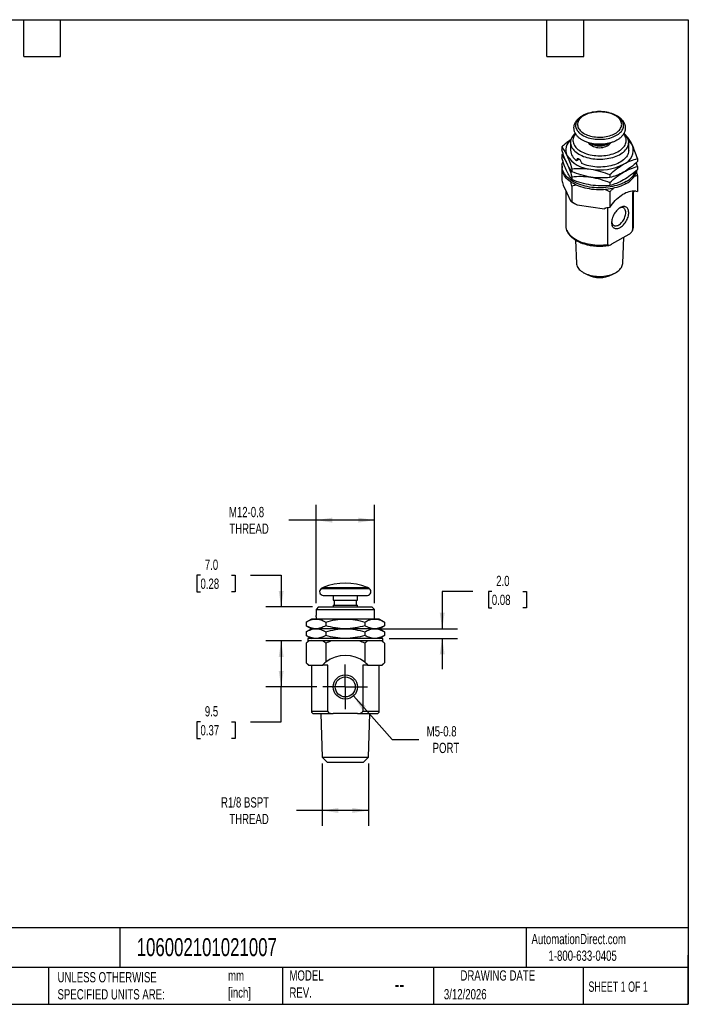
# Model space of a CAD drawing. Header units: millimetres. Extents: x 6 to 273, y 6 to 210.
# Tile 2 of 2: x 135 to 273, y 6 to 210. Entities that reach past the tile are written whole.
import ezdxf

# ---------------------------------------------------------------- set-up
doc = ezdxf.new("R2010")
doc.units = ezdxf.units.MM
doc.linetypes.add('SLD-Center', pattern=[19.05, 15.24, -1.27, 1.27, -1.27])
doc.linetypes.add('SLD-Solid', pattern=[0])
doc.layers.add('CENTER', color=40, linetype='SLD-Center')
doc.layers.add('DIMENSIONS', color=140, linetype='SLD-Solid', lineweight=25)
doc.layers.add('TEXT', color=140, linetype='SLD-Solid', lineweight=25)
doc.styles.add('SLDTEXTSTYLE0', font='TXT', dxfattribs={"width": 0.7})
doc.styles.add('SLDTEXTSTYLE1', font='TXT', dxfattribs={"width": 0.65})
doc.dimstyles.new('SLDDIMSTYLE1', dxfattribs={"dimtxt": 2.158008, "dimasz": 3.302, "dimexe": 0, "dimexo": 0.0625, "dimgap": 0.539502, "dimtad": 0, "dimtih": 1, "dimtoh": 1, "dimdec": 1, "dimrnd": 1e-09, "dimzin": 12, "dimdsep": 46, "dimtxsty": 'SLDTEXTSTYLE0', "dimsah": 1, "dimcen": 0.09, "dimadec": 0, "dimazin": 3, "dimtfac": 1, "dimtdec": 1, "dimtofl": 0, "dimtmove": 0, "dimatfit": 3, "dimfxl": 0, "dimfrac": 2, "dimtolj": 1, "dimtzin": 12, "dimarcsym": 0})
doc.dimstyles.new('SLDDIMSTYLE2', dxfattribs={"dimtxt": 2.158008, "dimasz": 3.302, "dimexe": 0, "dimexo": 0.0625, "dimgap": 0.539502, "dimtad": 0, "dimtih": 1, "dimtoh": 1, "dimdec": 1, "dimrnd": 1e-09, "dimzin": 12, "dimdsep": 46, "dimtxsty": 'SLDTEXTSTYLE0', "dimsah": 1, "dimcen": 0, "dimadec": 0, "dimazin": 3, "dimtfac": 1, "dimtdec": 1, "dimtofl": 0, "dimtmove": 0, "dimatfit": 3, "dimfxl": 0, "dimfrac": 2, "dimtolj": 1, "dimtzin": 12, "dimarcsym": 0})
doc.dimstyles.new('SLDDIMSTYLE3', dxfattribs={"dimtxt": 2.158008, "dimasz": 3.302, "dimexe": 0, "dimexo": 0.0625, "dimgap": 0.539502, "dimtad": 0, "dimtih": 1, "dimtoh": 1, "dimdec": 1, "dimrnd": 1e-09, "dimzin": 4, "dimdsep": 46, "dimtxsty": 'SLDTEXTSTYLE0', "dimsah": 1, "dimcen": 0.09, "dimadec": 0, "dimazin": 1, "dimtfac": 1, "dimtdec": 1, "dimtmove": 0, "dimatfit": 0, "dimfxl": 0, "dimfrac": 2, "dimtolj": 1, "dimtzin": 12, "dimarcsym": 0})

# ---------------------------------------------------------------- blocks, each defined once
blk = doc.blocks.new('_D_5')
at = {"layer": 'DIMENSIONS'}
for p, q in [((197.49, 56.08), (197.49, 43.18)), ((207.03, 56.08), (207.03, 43.18)), ((197.49, 46.35), (192.22, 46.35)), ((207.03, 46.35), (197.49, 46.35))]:
    blk.add_line(p, q, dxfattribs=at)
for points in [[(197.49, 46.35), (200.79, 45.85), (200.79, 46.86)], [(207.03, 46.35), (203.72, 46.86), (203.72, 45.85)]]:
    blk.add_solid(points, dxfattribs=at)
at = {"layer": 'DIMENSIONS', "char_height": 2.117, "attachment_point": 1, "style": 'SLDTEXTSTYLE0'}
for s, insert in [('R1/8 BSPT', (176.61, 49.08)), ('THREAD', (178.32, 45.65))]:
    blk.add_mtext(s, dxfattribs=dict(at, insert=insert))
blk = doc.blocks.new('_D_6')
at = {"layer": 'DIMENSIONS'}
for p, q in [((203.92, 69.99), (211.92, 61.02)), ((211.92, 61.02), (217.47, 61.02))]:
    blk.add_line(p, q, dxfattribs=at)
blk.add_solid([(203.92, 69.99), (205.74, 67.18), (206.5, 67.86)], dxfattribs=at)
at = {"layer": 'DIMENSIONS', "char_height": 2.117, "attachment_point": 1, "style": 'SLDTEXTSTYLE0'}
for s, insert in [('M5-0.8', (219.06, 63.75)), ('PORT', (220.28, 60.32))]:
    blk.add_mtext(s, dxfattribs=dict(at, insert=insert))
blk = doc.blocks.new('_D_7')
at = {"layer": 'DIMENSIONS'}
for p, q in [((193.24, 81.35), (185.85, 81.35)), ((189.03, 81.35), (189.03, 71.85)), ((196.38, 71.85), (185.85, 71.85)), ((189.03, 64.67), (189.03, 71.85)), ((172.37, 64.67), (171.65, 64.67)), ((171.65, 64.67), (171.65, 61.24)), ((178.79, 64.67), (179.51, 64.67)), ((179.51, 64.67), (179.51, 61.24)), ((182.68, 64.67), (189.03, 64.67)), ((171.65, 61.24), (172.37, 61.24)), ((179.51, 61.24), (178.79, 61.24))]:
    blk.add_line(p, q, dxfattribs=at)
for points in [[(189.03, 81.35), (188.52, 78.05), (189.54, 78.05)], [(189.03, 71.85), (189.54, 75.16), (188.52, 75.16)]]:
    blk.add_solid(points, dxfattribs=at)
at = {"layer": 'DIMENSIONS', "char_height": 2.117, "attachment_point": 1, "style": 'SLDTEXTSTYLE0'}
for s, insert in [('9.5', (173.27, 67.88)), ('0.37', (172.37, 63.97))]:
    blk.add_mtext(s, dxfattribs=dict(at, insert=insert))
blk = doc.blocks.new('_D_8')
at = {"layer": 'DIMENSIONS'}
for p, q in [((228.61, 91.57), (222.26, 91.57)), ((222.26, 91.57), (222.26, 83.85)), ((232.5, 91.57), (231.78, 91.57)), ((231.78, 91.57), (231.78, 88.14)), ((238.91, 91.57), (239.64, 91.57)), ((239.64, 91.57), (239.64, 88.14)), ((231.78, 88.14), (232.5, 88.14)), ((239.64, 88.14), (238.91, 88.14)), ((209.59, 83.85), (225.43, 83.85)), ((211.28, 81.85), (225.43, 81.85)), ((222.26, 81.85), (222.26, 75.5))]:
    blk.add_line(p, q, dxfattribs=at)
for points in [[(222.26, 83.85), (222.77, 87.16), (221.75, 87.16)], [(222.26, 81.85), (221.75, 78.55), (222.77, 78.55)]]:
    blk.add_solid(points, dxfattribs=at)
at = {"layer": 'DIMENSIONS', "char_height": 2.117, "attachment_point": 1, "style": 'SLDTEXTSTYLE0'}
for s, insert in [('2.0', (233.4, 94.78)), ('0.08', (232.5, 90.87))]:
    blk.add_mtext(s, dxfattribs=dict(at, insert=insert))
blk = doc.blocks.new('_D_9')
at = {"layer": 'DIMENSIONS'}
for p, q in [((196.26, 89.12), (196.26, 109.45)), ((208.26, 89.12), (208.26, 109.45)), ((196.26, 106.27), (190.59, 106.27)), ((208.26, 106.27), (196.26, 106.27))]:
    blk.add_line(p, q, dxfattribs=at)
for points in [[(196.26, 106.27), (199.56, 105.76), (199.56, 106.78)], [(208.26, 106.27), (204.95, 106.78), (204.95, 105.76)]]:
    blk.add_solid(points, dxfattribs=at)
at = {"layer": 'DIMENSIONS', "char_height": 2.117, "attachment_point": 1, "style": 'SLDTEXTSTYLE0'}
for s, insert in [('M12-0.8', (178.24, 109)), ('THREAD', (178.32, 105.57))]:
    blk.add_mtext(s, dxfattribs=dict(at, insert=insert))
blk = doc.blocks.new('_D_10')
at = {"layer": 'DIMENSIONS'}
for p, q in [((172.37, 94.91), (171.65, 94.91)), ((171.65, 94.91), (171.65, 91.48)), ((178.79, 94.91), (179.51, 94.91)), ((179.51, 94.91), (179.51, 91.48)), ((182.68, 94.91), (189.03, 94.91)), ((189.03, 94.91), (189.03, 88.35)), ((171.65, 91.48), (172.37, 91.48)), ((179.51, 91.48), (178.79, 91.48)), ((195.49, 88.35), (185.85, 88.35)), ((193.24, 81.35), (185.85, 81.35)), ((189.03, 81.35), (189.03, 75))]:
    blk.add_line(p, q, dxfattribs=at)
for points in [[(189.03, 88.35), (189.54, 91.66), (188.52, 91.66)], [(189.03, 81.35), (188.52, 78.05), (189.54, 78.05)]]:
    blk.add_solid(points, dxfattribs=at)
at = {"layer": 'DIMENSIONS', "char_height": 2.117, "attachment_point": 1, "style": 'SLDTEXTSTYLE0'}
for s, insert in [('7.0', (173.27, 98.13)), ('0.28', (172.37, 94.21))]:
    blk.add_mtext(s, dxfattribs=dict(at, insert=insert))
blk = doc.blocks.new('SW_CENTERMARKSYMBOL_0')
at = {"layer": 'CENTER', "color": 0}
for p, q in [((0, 2.54), (0, 4.607)), ((0, 0), (0, 2.54)), ((-2.54, 0), (-4.607, 0)), ((0, 0), (-2.54, 0)), ((0, 0), (0, -2.54)), ((0, 0), (2.54, 0)), ((2.54, 0), (4.607, 0)), ((0, -2.54), (0, -4.607))]:
    blk.add_line(p, q, dxfattribs=at)

msp = doc.modelspace()

# ---------------------------------------------------------------- linework, layer by layer
for p, q in [((260.46, 185.38), (260.37, 185.42)), ((246.94, 183.29), (246.94, 182.68)), ((248.75, 184.23), (248.75, 182.59)), ((260.75, 182.59), (260.75, 184.23)), ((247.21, 181.89), (246.94, 181.66)), ((246.94, 181.66), (246.94, 181.04)), ((262.56, 180.87), (262.56, 180.26)), ((246.94, 179.72), (247.05, 179.84)), ((247.03, 179.66), (246.94, 179.72)), ((247, 179.33), (247, 178.92)), ((250.01, 180.47), (250.5, 180.75)), ((262.56, 179.24), (262.56, 178.63)), ((249.03, 178.78), (249.03, 178.17)), ((249.03, 177.15), (249.03, 176.54)), ((256.84, 177.57), (256.84, 176.96)), ((247.23, 175.42), (247.99, 173.79)), ((256.84, 175.94), (256.84, 175.33)), ((247.75, 174.3), (247.75, 167.08)), ((247.99, 173.79), (248.74, 172.16)), ((262.15, 174.21), (261.54, 173.86)), ((261.54, 173.86), (261.54, 166.1)), ((261.75, 167.08), (261.75, 173.98)), ((249.03, 171.94), (249.39, 171.74)), ((250.12, 171.37), (252.94, 170.93)), ((252.94, 170.93), (255.73, 170.5)), ((256.44, 163.16), (256.44, 170.73)), ((255.92, 170.61), (255.73, 170.5)), ((255.73, 170.5), (255.73, 170.56)), ((260.76, 165.24), (257.22, 163.2)), ((259.52, 159.26), (259.72, 164.64)), ((249.8, 164.06), (249.98, 159.26)), ((251.49, 157.31), (252.19, 156.93)), ((257.31, 156.93), (258.01, 157.31)), ((197.71, 92.4), (197.3, 92.13)), ((197.3, 92.13), (207.21, 92.13)), ((197.71, 92.4), (206.81, 92.4)), ((207.21, 92.13), (206.81, 92.4)), ((197.71, 90.75), (206.81, 90.75)), ((199.76, 90.75), (199.76, 89.75)), ((199.76, 89.75), (204.76, 89.75)), ((199.96, 89.75), (199.96, 88.75)), ((204.56, 88.75), (204.56, 89.75)), ((204.76, 89.75), (204.76, 90.75)), ((196.76, 88.35), (196.26, 87.85)), ((196.26, 87.85), (196.26, 86.59)), ((196.26, 87.85), (208.26, 87.85)), ((196.76, 88.35), (207.76, 88.35)), ((199.76, 88.75), (199.76, 88.35)), ((199.76, 88.75), (204.76, 88.75)), ((204.76, 88.35), (204.76, 88.75)), ((208.26, 87.85), (207.76, 88.35)), ((208.26, 86.59), (208.26, 87.85)), ((195.26, 85.85), (194.17, 85.23)), ((196.19, 85.85), (195.26, 85.85)), ((202.26, 85.85), (196.19, 85.85)), ((208.32, 85.85), (202.26, 85.85)), ((209.26, 85.85), (208.32, 85.85)), ((210.34, 85.23), (209.26, 85.85)), ((194.17, 85.23), (194.17, 84.48)), ((194.17, 84.48), (195.26, 83.85)), ((195.26, 83.85), (194.17, 83.23)), ((196.19, 83.85), (195.26, 83.85)), ((202.26, 83.85), (196.19, 83.85)), ((198.21, 85.23), (198.21, 84.48)), ((208.32, 83.85), (202.26, 83.85)), ((206.3, 85.23), (206.3, 84.48)), ((209.26, 83.85), (208.32, 83.85)), ((209.26, 83.85), (210.34, 84.48)), ((210.34, 83.23), (209.26, 83.85)), ((210.34, 85.23), (210.34, 84.48)), ((194.17, 83.23), (194.17, 82.48)), ((194.17, 82.48), (195.26, 81.85)), ((194.67, 81.35), (194.17, 80.85)), ((194.51, 81.85), (194.51, 81.35)), ((202.26, 81.85), (194.51, 81.85)), ((202.26, 81.35), (194.51, 81.35)), ((198.21, 83.23), (198.21, 82.48)), ((210.01, 81.85), (202.26, 81.85)), ((210.01, 81.35), (202.26, 81.35)), ((206.3, 83.23), (206.3, 82.48)), ((209.26, 81.85), (210.34, 82.48)), ((210.34, 80.85), (209.84, 81.35)), ((210.01, 81.35), (210.01, 81.85)), ((210.34, 83.23), (210.34, 82.48)), ((194.17, 76.85), (194.67, 76.35)), ((194.67, 76.35), (194.74, 76.35)), ((194.74, 76.35), (196.19, 76.35)), ((195.26, 76.35), (195.26, 66.85)), ((196.19, 76.35), (197.64, 76.35)), ((197.64, 76.35), (197.64, 76.43)), ((198.65, 76.35), (197.64, 76.35)), ((198.65, 66.85), (198.65, 76.35)), ((205.86, 76.35), (205.86, 66.85)), ((206.87, 76.35), (205.86, 76.35)), ((206.87, 76.43), (206.87, 76.35)), ((206.87, 76.35), (208.32, 76.35)), ((208.32, 76.35), (209.78, 76.35)), ((209.26, 66.85), (209.26, 76.35)), ((209.78, 76.35), (209.84, 76.35)), ((209.84, 76.35), (210.34, 76.85)), ((195.26, 66.85), (198.65, 66.85)), ((195.76, 66.35), (199.76, 66.35)), ((197.2, 66.35), (197.49, 57.35)), ((204.76, 66.35), (199.76, 66.35)), ((204.76, 66.35), (208.76, 66.35)), ((205.86, 66.85), (209.26, 66.85)), ((207.03, 57.35), (207.31, 66.35)), ((197.49, 57.35), (198.52, 56.35)), ((197.49, 57.35), (207.03, 57.35)), ((205.99, 56.35), (207.03, 57.35)), ((198.52, 56.35), (205.99, 56.35))]:
    msp.add_line(p, q)
at = {"flags": 128}
for points in [[(251.24, 189.74), (250.98, 189.58), (250.74, 189.41), (250.53, 189.22), (250.34, 189.03), (250.18, 188.83), (250.04, 188.62), (249.94, 188.41), (249.86, 188.19), (249.81, 187.97), (249.79, 187.75), (249.8, 187.53), (249.84, 187.31), (249.91, 187.09), (250.01, 186.87), (250.14, 186.66), (250.3, 186.46), (250.48, 186.27), (250.69, 186.08), (250.92, 185.9), (251.18, 185.74), (251.45, 185.58), (251.75, 185.44), (252.07, 185.31), (252.4, 185.2), (252.74, 185.1), (253.1, 185.02), (253.47, 184.96), (253.84, 184.91), (254.22, 184.88), (254.6, 184.86), (254.99, 184.86), (255.37, 184.88), (255.75, 184.92), (256.12, 184.97), (256.49, 185.04), (256.84, 185.13), (257.19, 185.23), (257.51, 185.35), (257.82, 185.48), (258.11, 185.62), (258.39, 185.78), (258.64, 185.95), (258.86, 186.13), (259.07, 186.31), (259.24, 186.51), (259.39, 186.72), (259.51, 186.93), (259.6, 187.14), (259.67, 187.36), (259.7, 187.58), (259.7, 187.8), (259.68, 188.03), (259.62, 188.24), (259.54, 188.46), (259.42, 188.67), (259.28, 188.88), (259.11, 189.08), (258.92, 189.27), (258.7, 189.45), (258.45, 189.62), (258.18, 189.78), (257.9, 189.93), (257.59, 190.06), (257.27, 190.18), (256.93, 190.29), (256.58, 190.38), (256.22, 190.45), (255.84, 190.51), (255.47, 190.55), (255.08, 190.58), (254.7, 190.58), (254.32, 190.57), (253.94, 190.54), (253.56, 190.5), (253.19, 190.44), (252.83, 190.36), (252.48, 190.26), (252.15, 190.16), (251.83, 190.03), (251.53, 189.89), (251.24, 189.74)], [(251.53, 189.79), (251.28, 189.64), (251.06, 189.47), (250.85, 189.29), (250.68, 189.11), (250.53, 188.92), (250.4, 188.72), (250.31, 188.51), (250.24, 188.3), (250.21, 188.09), (250.2, 187.88), (250.22, 187.67), (250.27, 187.46), (250.35, 187.25), (250.46, 187.05), (250.6, 186.86), (250.76, 186.67), (250.95, 186.49), (251.17, 186.31), (251.4, 186.15), (251.66, 186), (251.94, 185.87), (252.24, 185.74), (252.55, 185.63), (252.88, 185.54), (253.22, 185.46), (253.57, 185.4), (253.93, 185.35), (254.29, 185.32), (254.66, 185.31), (255.02, 185.31), (255.39, 185.33), (255.75, 185.37), (256.1, 185.43), (256.45, 185.5), (256.78, 185.58), (257.1, 185.69), (257.41, 185.8), (257.7, 185.93), (257.97, 186.08), (258.21, 186.23), (258.44, 186.4), (258.64, 186.58), (258.82, 186.76), (258.97, 186.95), (259.09, 187.15), (259.19, 187.36), (259.25, 187.57), (259.29, 187.78), (259.3, 187.99), (259.28, 188.2), (259.22, 188.41), (259.14, 188.61), (259.03, 188.82), (258.9, 189.01), (258.73, 189.2), (258.54, 189.38), (258.33, 189.55), (258.09, 189.72), (257.83, 189.87), (257.55, 190), (257.26, 190.13), (256.94, 190.24), (256.62, 190.33), (256.28, 190.41), (255.93, 190.47), (255.57, 190.52), (255.21, 190.55), (254.84, 190.56), (254.47, 190.56), (254.11, 190.54), (253.75, 190.5), (253.4, 190.44), (253.05, 190.37), (252.72, 190.28), (252.39, 190.18), (252.09, 190.07), (251.8, 189.94), (251.53, 189.79)], [(249.72, 186.11), (249.71, 186.11), (249.49, 185.9), (249.3, 185.68), (249.14, 185.45), (249, 185.22), (248.89, 184.98), (248.82, 184.74), (248.77, 184.5), (248.75, 184.26), (248.76, 184.01), (248.8, 183.77), (248.87, 183.53), (248.97, 183.29), (249.1, 183.06), (249.26, 182.83), (249.44, 182.61), (249.65, 182.4), (249.89, 182.19), (250.15, 182), (250.43, 181.82), (250.74, 181.65), (251.06, 181.49), (251.4, 181.35), (251.76, 181.22), (252.14, 181.11), (252.53, 181.01), (252.92, 180.93), (253.33, 180.86), (253.75, 180.81), (254.17, 180.78), (254.59, 180.76), (255.01, 180.77), (255.44, 180.78), (255.85, 180.82), (256.27, 180.87), (256.67, 180.94), (257.07, 181.03), (257.45, 181.13), (257.82, 181.25), (258.18, 181.38), (258.52, 181.53), (258.84, 181.69), (259.14, 181.86), (259.42, 182.05), (259.67, 182.24), (259.9, 182.45), (260.1, 182.66), (260.28, 182.89), (260.43, 183.11), (260.55, 183.35), (260.65, 183.59), (260.71, 183.83), (260.74, 184.07), (260.75, 184.32), (260.72, 184.56), (260.66, 184.8), (260.58, 185.04), (260.46, 185.28), (260.32, 185.51), (260.15, 185.73), (259.95, 185.95), (259.78, 186.11)], [(249.78, 185.99), (249.72, 185.92), (249.57, 185.7), (249.44, 185.47), (249.35, 185.25), (249.29, 185.01), (249.25, 184.78), (249.25, 184.55), (249.28, 184.31), (249.33, 184.08), (249.42, 183.85), (249.53, 183.62), (249.68, 183.41), (249.85, 183.19), (250.05, 182.99), (250.27, 182.79), (250.52, 182.61), (250.79, 182.43), (251.08, 182.27), (251.39, 182.12), (251.72, 181.98), (252.07, 181.86), (252.43, 181.75), (252.81, 181.66), (253.19, 181.59), (253.59, 181.53), (253.99, 181.49), (254.39, 181.47), (254.8, 181.46), (255.21, 181.47), (255.61, 181.5), (256.01, 181.54), (256.4, 181.61), (256.78, 181.68), (257.15, 181.78), (257.51, 181.89), (257.86, 182.01), (258.18, 182.15), (258.49, 182.31), (258.78, 182.47), (259.04, 182.65), (259.29, 182.84), (259.5, 183.04), (259.69, 183.24), (259.86, 183.46), (259.99, 183.68), (260.1, 183.91), (260.18, 184.14), (260.23, 184.37), (260.25, 184.6), (260.24, 184.84), (260.2, 185.07), (260.12, 185.3), (260.02, 185.53), (259.9, 185.75), (259.74, 185.97), (259.72, 186)], [(260.75, 182.59), (260.74, 182.44), (260.71, 182.19), (260.65, 181.95), (260.55, 181.71), (260.43, 181.48), (260.28, 181.25), (260.1, 181.03), (259.9, 180.82), (259.67, 180.61), (259.42, 180.42), (259.14, 180.23), (258.84, 180.06), (258.52, 179.9), (258.18, 179.75), (257.83, 179.62), (257.46, 179.5), (257.07, 179.4), (256.68, 179.31), (256.27, 179.24), (255.86, 179.19), (255.44, 179.15), (255.02, 179.13), (254.6, 179.13), (254.17, 179.14), (253.75, 179.18), (253.34, 179.23), (252.93, 179.29), (252.53, 179.37), (252.15, 179.47), (251.77, 179.58), (251.41, 179.71), (251.07, 179.86)], [(246.94, 179.72), (246.94, 177.89), (246.94, 176.45)], [(260.23, 176.16), (259.88, 175.97), (259.51, 175.79), (259.12, 175.63), (258.71, 175.48), (258.29, 175.35), (257.85, 175.23), (257.41, 175.12), (256.95, 175.04), (256.48, 174.97), (256.01, 174.91), (255.53, 174.88), (255.05, 174.86), (254.57, 174.85), (254.09, 174.87), (253.61, 174.9), (253.13, 174.95), (252.67, 175.02), (252.21, 175.1), (251.76, 175.2), (251.32, 175.31), (250.89, 175.45), (250.48, 175.59), (250.09, 175.75), (249.71, 175.93), (249.35, 176.11), (249.02, 176.31), (248.71, 176.53), (248.42, 176.75), (248.15, 176.98), (247.91, 177.22), (247.7, 177.47), (247.51, 177.73), (247.35, 177.99), (247.22, 178.26), (247.12, 178.53), (247.05, 178.81), (247.01, 179.08), (247, 179.36), (247.02, 179.64), (247.07, 179.92), (247.14, 180.19), (247.19, 180.3)], [(260.23, 175.75), (259.88, 175.56), (259.51, 175.39), (259.12, 175.22), (258.71, 175.07), (258.29, 174.94), (257.85, 174.82), (257.41, 174.72), (256.95, 174.63), (256.48, 174.56), (256.01, 174.5), (255.53, 174.47), (255.05, 174.45), (254.57, 174.45), (254.09, 174.46), (253.61, 174.49), (253.13, 174.54), (252.67, 174.61), (252.21, 174.69), (251.76, 174.79), (251.32, 174.91), (250.89, 175.04), (250.48, 175.18), (250.09, 175.34), (249.71, 175.52), (249.35, 175.71), (249.02, 175.91), (248.71, 176.12), (248.42, 176.34), (248.15, 176.57), (247.91, 176.81), (247.7, 177.06), (247.51, 177.32), (247.35, 177.58), (247.22, 177.85), (247.12, 178.12), (247.05, 178.4), (247.01, 178.67), (247, 178.92)], [(262.56, 177.3), (262.56, 175.51), (262.56, 174.11)], [(249.03, 175.21), (249.03, 173.38), (249.03, 171.94)], [(256.84, 170.81), (257.1, 171.18), (257.38, 171.54), (257.66, 171.89), (257.96, 172.21), (258.26, 172.52), (258.57, 172.8), (258.89, 173.06), (259.21, 173.3), (259.54, 173.51), (259.86, 173.7), (260.18, 173.86), (260.51, 173.99), (260.82, 174.1), (261.13, 174.17), (261.44, 174.22), (261.74, 174.24), (262.02, 174.22), (262.3, 174.18), (262.56, 174.11)], [(256.84, 174), (256.84, 172.22), (256.84, 170.81)], [(258.99, 170.75), (258.8, 170.63), (258.6, 170.48), (258.42, 170.31), (258.24, 170.12), (258.07, 169.92), (257.91, 169.7), (257.76, 169.46), (257.63, 169.22), (257.51, 168.97), (257.41, 168.72), (257.34, 168.47), (257.28, 168.22), (257.24, 167.98), (257.22, 167.75), (257.23, 167.53), (257.26, 167.32), (257.3, 167.13), (257.37, 166.96), (257.46, 166.81), (257.57, 166.68), (257.69, 166.58), (257.83, 166.5), (257.98, 166.45), (258.15, 166.43), (258.33, 166.44), (258.51, 166.47), (258.7, 166.53), (258.89, 166.62), (259.09, 166.73), (259.28, 166.87), (259.47, 167.03), (259.66, 167.2), (259.83, 167.4), (260, 167.62), (260.15, 167.84), (260.29, 168.08), (260.42, 168.32), (260.52, 168.57), (260.61, 168.83), (260.68, 169.08), (260.73, 169.32), (260.75, 169.56), (260.76, 169.79), (260.74, 170), (260.71, 170.2), (260.65, 170.38), (260.57, 170.54), (260.47, 170.68), (260.36, 170.8), (260.22, 170.89), (260.08, 170.95), (259.92, 170.99), (259.75, 170.99), (259.57, 170.97), (259.38, 170.93), (259.19, 170.85), (258.99, 170.75)], [(257.23, 167.88), (257.23, 167.85), (257.27, 167.67), (257.32, 167.5), (257.39, 167.36), (257.48, 167.24), (257.59, 167.14), (257.72, 167.07), (257.85, 167.02), (258.01, 167), (258.17, 167.01), (258.34, 167.05), (258.51, 167.11), (258.69, 167.2), (258.86, 167.31), (259.03, 167.45), (259.2, 167.61), (259.36, 167.79), (259.52, 167.98), (259.65, 168.18), (259.78, 168.4), (259.89, 168.62), (259.98, 168.85), (260.05, 169.08), (260.1, 169.3), (260.14, 169.52), (260.15, 169.73), (260.14, 169.93), (260.1, 170.11), (260.05, 170.28), (259.98, 170.42), (259.89, 170.54), (259.78, 170.64), (259.65, 170.71), (259.52, 170.76), (259.36, 170.77), (259.2, 170.77), (259.03, 170.73), (258.86, 170.67), (258.83, 170.65)], [(247.75, 167.08), (247.76, 166.84), (247.8, 166.58), (247.87, 166.32), (247.97, 166.06), (248.1, 165.81), (248.26, 165.56), (248.45, 165.32), (248.66, 165.09), (248.89, 164.86), (249.15, 164.65), (249.44, 164.44), (249.75, 164.25), (250.08, 164.07), (250.42, 163.9), (250.79, 163.74), (251.17, 163.6), (251.57, 163.48), (251.99, 163.37), (252.41, 163.27), (252.84, 163.19), (253.28, 163.13), (253.73, 163.08), (254.18, 163.05), (254.64, 163.04), (255.09, 163.04), (255.55, 163.06), (256, 163.1), (256.44, 163.16)], [(249.98, 159.26), (250, 159.07), (250.05, 158.86), (250.12, 158.64), (250.23, 158.43), (250.37, 158.23), (250.53, 158.03), (250.72, 157.84), (250.94, 157.66), (251.18, 157.49), (251.44, 157.34), (251.73, 157.19), (252.03, 157.06), (252.35, 156.94), (252.69, 156.84), (253.03, 156.75), (253.39, 156.68), (253.76, 156.63), (254.13, 156.59), (254.51, 156.57), (254.89, 156.57), (255.27, 156.58), (255.64, 156.62), (256.01, 156.67), (256.38, 156.73), (256.73, 156.81), (257.07, 156.91), (257.39, 157.03), (257.7, 157.16), (257.99, 157.3), (258.25, 157.45), (258.5, 157.62), (258.72, 157.8), (258.92, 157.98), (259.09, 158.18), (259.23, 158.38), (259.35, 158.59), (259.43, 158.8), (259.49, 159.02), (259.52, 159.24), (259.52, 159.26)], [(194.17, 80.85), (194.17, 78.61), (194.17, 76.85)], [(198.21, 80.85), (198.21, 78.66), (198.21, 76.94)], [(206.3, 80.85), (206.3, 78.66), (206.3, 76.94)], [(210.34, 80.85), (210.34, 78.61), (210.34, 76.85)]]:
    msp.add_lwpolyline(points, dxfattribs=at)
for radius in [2.5, 2.07]:
    msp.add_circle((202.26, 71.85), radius)
for centre, radius, start, end in [((250.48, 182.6), 2.71, 128.0164, 202.9111), ((254.75, 186.34), 3.21, 222.3851, 317.4967), ((254.75, 187.19), 3.69, 238.2437, 301.9325), ((254.75, 187.22), 3.59, 245.0901, 294.7439), ((258.61, 182.61), 3.08, 290.7421, 19.461), ((258.31, 182.09), 3.55, 25.8595, 48.1492), ((253.32, 185.07), 6.39, 213.4389, 266.5665), ((251.46, 182.77), 2.72, 183.6583, 237.7117), ((254.76, 189.28), 10.75, 260.2289, 297.3572), ((259.82, 179.32), 2.68, 3.1155, 17.0549), ((258.48, 179.45), 4.09, 295.2515, 347.1561), ((258.2, 180.17), 4.49, 296.8242, 337.2373), ((253.28, 178.5), 7.81, 240.0732, 246.1249), ((259.3, 167.09), 2.45, 336.2398, 359.7499), ((254.75, 162.1), 5.76, 243.6569, 296.3431), ((197.71, 91.5), 0.75, 122.8231, 270), ((202.26, 80.75), 12.5, 68.6539, 111.3461), ((206.81, 91.5), 0.75, 270, 57.1769), ((202.26, 71.85), 6.5, 51.5551, 128.4449), ((202.26, 71.85), 6.5, 128.4449, 135.2825), ((202.26, 71.85), 6.5, 44.7175, 51.5551), ((195.76, 66.85), 0.5, 180, 270), ((208.76, 66.85), 0.5, 270, 0)]:
    msp.add_arc(centre, radius, start, end)
msp.add_ellipse((264.65, 165.45), major_axis=(12.52, -2.34), ratio=0.410779, start_param=2.318527, end_param=2.437866)
for points, knots in [([(251.16, 189.71), (251.11, 189.68), (250.96, 189.6), (250.74, 189.45), (250.49, 189.25), (250.27, 189.05), (250.07, 188.83), (249.9, 188.61), (249.75, 188.37), (249.64, 188.13), (249.55, 187.89), (249.49, 187.64), (249.45, 187.39), (249.45, 187.14), (249.47, 186.9), (249.51, 186.65), (249.58, 186.42), (249.68, 186.18), (249.8, 185.96), (249.95, 185.73), (250.13, 185.52), (250.32, 185.31), (250.54, 185.12), (250.79, 184.93), (251.05, 184.76), (251.33, 184.6), (251.63, 184.45), (251.95, 184.32), (252.28, 184.2), (252.62, 184.1), (252.97, 184.01), (253.33, 183.95), (253.7, 183.89), (254.07, 183.85), (254.44, 183.83), (254.82, 183.83), (255.19, 183.84), (255.56, 183.87), (255.93, 183.91), (256.3, 183.97), (256.65, 184.04), (257, 184.14), (257.34, 184.24), (257.66, 184.37), (257.97, 184.5), (258.27, 184.66), (258.55, 184.82), (258.81, 185), (259.05, 185.2), (259.27, 185.41), (259.46, 185.63), (259.63, 185.85), (259.77, 186.09), (259.88, 186.33), (259.97, 186.58), (260.02, 186.83), (260.05, 187.07), (260.05, 187.32), (260.02, 187.57), (259.97, 187.81), (259.89, 188.05), (259.79, 188.28), (259.66, 188.5), (259.51, 188.72), (259.33, 188.94), (259.13, 189.14), (258.9, 189.34), (258.66, 189.52), (258.39, 189.69), (258.1, 189.85), (257.8, 189.99), (257.48, 190.12), (257.15, 190.23), (256.8, 190.33), (256.45, 190.41), (256.09, 190.48), (255.72, 190.53), (255.35, 190.56), (254.98, 190.58), (254.6, 190.58), (254.23, 190.57), (253.86, 190.54), (253.49, 190.49), (253.13, 190.43), (252.77, 190.35), (252.42, 190.26), (252.09, 190.14), (251.77, 190.02), (251.45, 189.88), (251.26, 189.77), (251.16, 189.71)], [0, 0, 0, 0, 0.00635, 0.018199, 0.030053, 0.041863, 0.053583, 0.065168, 0.076573, 0.08777, 0.098755, 0.109543, 0.120171, 0.130688, 0.141152, 0.151609, 0.162111, 0.172716, 0.183467, 0.194396, 0.205517, 0.216825, 0.228296, 0.239894, 0.25158, 0.263315, 0.275068, 0.286814, 0.298542, 0.310247, 0.321928, 0.333585, 0.345224, 0.356848, 0.368462, 0.380071, 0.39168, 0.403294, 0.414919, 0.426558, 0.438218, 0.449905, 0.461622, 0.473373, 0.485161, 0.496983, 0.508834, 0.520699, 0.532546, 0.544341, 0.556037, 0.567587, 0.57895, 0.590102, 0.601043, 0.611794, 0.622394, 0.632895, 0.643356, 0.653817, 0.664337, 0.674969, 0.685755, 0.696725, 0.707886, 0.719231, 0.730732, 0.742352, 0.754051, 0.765792, 0.777546, 0.789289, 0.801012, 0.812711, 0.824387, 0.83604, 0.847676, 0.859297, 0.870909, 0.882518, 0.894128, 0.905744, 0.917371, 0.929014, 0.94068, 0.952372, 0.964096, 0.975855, 0.98765, 1, 1, 1, 1]), ([(261.51, 183.64), (261.33, 184.02), (261.16, 184.35), (260.81, 184.93), (260.64, 185.17), (260.46, 185.38)], [0, 0, 0, 0, 0.5, 0.5, 1, 1, 1, 1]), ([(248.86, 184.84), (248.69, 184.73), (248.29, 184.44), (247.65, 183.92), (247.18, 183.5), (246.94, 183.29)], [0, 0, 0, 0, 0.250694, 0.625301, 1, 1, 1, 1]), ([(246.94, 183.29), (247.11, 183.08), (247.28, 182.83), (247.63, 182.26), (247.81, 181.93), (247.99, 181.55)], [0, 0, 0, 0, 0.5, 0.5, 1, 1, 1, 1]), ([(262.56, 180.87), (262.39, 181.4), (262.21, 181.9), (261.86, 182.83), (261.69, 183.25), (261.51, 183.64)], [0, 0, 0, 0, 0.5, 0.5, 1, 1, 1, 1]), ([(247.99, 179.91), (247.81, 180.3), (247.63, 180.73), (247.28, 181.65), (247.11, 182.15), (246.94, 182.68)], [0, 0, 0, 0, 0.5, 0.5, 1, 1, 1, 1]), ([(246.94, 181.66), (247.11, 181.44), (247.28, 181.2), (247.63, 180.63), (247.81, 180.3), (247.99, 179.91)], [0, 0, 0, 0, 0.5, 0.5, 1, 1, 1, 1]), ([(247.99, 178.28), (247.81, 178.66), (247.63, 179.09), (247.28, 180.02), (247.11, 180.52), (246.94, 181.04)], [0, 0, 0, 0, 0.5, 0.5, 1, 1, 1, 1]), ([(247.99, 181.55), (248.17, 181.16), (248.34, 180.73), (248.69, 179.81), (248.86, 179.31), (249.03, 178.78)], [0, 0, 0, 0, 0.5, 0.5, 1, 1, 1, 1]), ([(259.7, 179.74), (260.19, 180.02), (260.67, 180.25), (261.62, 180.62), (262.09, 180.76), (262.56, 180.87)], [0, 0, 0, 0, 0.5, 0.5, 1, 1, 1, 1]), ([(247.99, 179.91), (248.17, 179.53), (248.34, 179.1), (248.69, 178.17), (248.86, 177.67), (249.03, 177.15)], [0, 0, 0, 0, 0.5, 0.5, 1, 1, 1, 1]), ([(249.03, 178.17), (248.86, 178.38), (248.69, 178.63), (248.34, 179.2), (248.17, 179.53), (247.99, 179.91)], [0, 0, 0, 0, 0.5, 0.5, 1, 1, 1, 1]), ([(249.03, 178.78), (249.67, 178.84), (250.31, 178.87), (251.61, 178.85), (252.27, 178.79), (252.94, 178.69)], [0, 0, 0, 0, 0.5, 0.5, 1, 1, 1, 1]), ([(251.07, 179.86), (251.07, 179.94), (251.05, 180.02), (250.99, 180.2), (250.95, 180.29), (250.79, 180.53), (250.64, 180.68), (250.44, 180.8), (250.37, 180.82), (250.25, 180.84), (250.19, 180.83), (250.06, 180.75), (250.01, 180.63), (250.01, 180.47)], [0, 0, 0, 0, 0.125, 0.125, 0.25, 0.25, 0.5, 0.5, 0.625, 0.625, 0.75, 0.75, 1, 1, 1, 1]), ([(256.84, 177.57), (257.31, 178), (257.78, 178.4), (258.73, 179.13), (259.21, 179.45), (259.7, 179.74)], [0, 0, 0, 0, 0.5, 0.5, 1, 1, 1, 1]), ([(262.56, 180.26), (262.09, 179.84), (261.62, 179.44), (260.67, 178.71), (260.19, 178.38), (259.7, 178.1)], [0, 0, 0, 0, 0.5, 0.5, 1, 1, 1, 1]), ([(259.7, 178.1), (260.19, 178.38), (260.67, 178.61), (261.62, 178.98), (262.09, 179.13), (262.56, 179.24)], [0, 0, 0, 0, 0.5, 0.5, 1, 1, 1, 1]), ([(262.56, 179.24), (262.47, 179.5), (262.38, 179.77), (262.29, 180.02), (262.29, 180.03)], [0, 0, 0, 0, 0.959511, 1, 1, 1, 1]), ([(249.03, 176.54), (248.86, 176.75), (248.69, 176.99), (248.34, 177.57), (248.17, 177.9), (247.99, 178.28)], [0, 0, 0, 0, 0.5, 0.5, 1, 1, 1, 1]), ([(252.94, 177.06), (252.27, 177.16), (251.61, 177.31), (250.31, 177.69), (249.67, 177.92), (249.03, 178.17)], [0, 0, 0, 0, 0.5, 0.5, 1, 1, 1, 1]), ([(249.03, 177.15), (249.67, 177.21), (250.31, 177.24), (251.61, 177.21), (252.27, 177.16), (252.94, 177.06)], [0, 0, 0, 0, 0.5, 0.5, 1, 1, 1, 1]), ([(252.94, 178.69), (253.6, 178.59), (254.26, 178.44), (255.56, 178.06), (256.2, 177.83), (256.84, 177.57)], [0, 0, 0, 0, 0.5, 0.5, 1, 1, 1, 1]), ([(256.84, 176.96), (256.2, 176.91), (255.56, 176.88), (254.26, 176.9), (253.6, 176.95), (252.94, 177.06)], [0, 0, 0, 0, 0.5, 0.5, 1, 1, 1, 1]), ([(252.94, 177.06), (253.6, 176.95), (254.26, 176.8), (255.56, 176.42), (256.2, 176.2), (256.84, 175.94)], [0, 0, 0, 0, 0.5, 0.5, 1, 1, 1, 1]), ([(256.84, 175.94), (257.31, 176.37), (257.78, 176.77), (258.73, 177.49), (259.21, 177.82), (259.7, 178.1)], [0, 0, 0, 0, 0.5, 0.5, 1, 1, 1, 1]), ([(259.7, 178.1), (259.21, 177.82), (258.73, 177.59), (257.78, 177.22), (257.31, 177.08), (256.84, 176.96)], [0, 0, 0, 0, 0.5, 0.5, 1, 1, 1, 1]), ([(262.56, 178.63), (262.09, 178.2), (261.62, 177.8), (260.67, 177.08), (260.19, 176.75), (259.7, 176.47)], [0, 0, 0, 0, 0.5, 0.5, 1, 1, 1, 1]), ([(262.56, 177.3), (262.43, 177.3), (262.22, 177.3), (262.01, 177.28), (261.94, 177.27)], [0, 0, 0, 0, 0.6412007, 1, 1, 1, 1]), ([(262.35, 178.06), (262.37, 177.98), (262.44, 177.74), (262.51, 177.48), (262.56, 177.3)], [0, 0, 0, 0, 0.308725, 1, 1, 1, 1]), ([(249.03, 175.21), (248.99, 175.39), (248.91, 175.68), (248.83, 175.96), (248.79, 176.07)], [0, 0, 0, 0, 0.604923, 1, 1, 1, 1]), ([(252.94, 175.42), (252.27, 175.53), (251.61, 175.68), (250.31, 176.06), (249.67, 176.28), (249.03, 176.54)], [0, 0, 0, 0, 0.5, 0.5, 1, 1, 1, 1]), ([(249.94, 175.42), (249.82, 175.39), (249.51, 175.33), (249.21, 175.26), (249.03, 175.21)], [0, 0, 0, 0, 0.402409, 1, 1, 1, 1]), ([(256.84, 175.33), (256.2, 175.27), (255.56, 175.24), (254.26, 175.27), (253.6, 175.32), (252.94, 175.42)], [0, 0, 0, 0, 0.5, 0.5, 1, 1, 1, 1]), ([(259.7, 176.47), (259.21, 176.19), (258.73, 175.96), (257.78, 175.59), (257.31, 175.44), (256.84, 175.33)], [0, 0, 0, 0, 0.5, 0.5, 1, 1, 1, 1]), ([(256.84, 174), (256.66, 174.1), (256.36, 174.28), (256.04, 174.43), (255.91, 174.5)], [0, 0, 0, 0, 0.583491, 1, 1, 1, 1]), ([(257.52, 174.75), (257.43, 174.65), (257.19, 174.41), (256.97, 174.15), (256.84, 174)], [0, 0, 0, 0, 0.415999, 1, 1, 1, 1]), ([(247.75, 167.08), (247.75, 167.01), (247.75, 166.84), (247.79, 166.58), (247.85, 166.32), (247.94, 166.06), (248.05, 165.81), (248.19, 165.56), (248.36, 165.31), (248.55, 165.07), (248.76, 164.84), (249, 164.62), (249.26, 164.41), (249.55, 164.21), (249.85, 164.02), (250.17, 163.84), (250.51, 163.68), (250.86, 163.53), (251.23, 163.39), (251.61, 163.27), (252, 163.16), (252.41, 163.06), (252.82, 162.98), (253.24, 162.92), (253.66, 162.87), (254.09, 162.84), (254.52, 162.83), (254.95, 162.82), (255.38, 162.84), (255.81, 162.87), (256.23, 162.92), (256.54, 162.96), (256.71, 162.99), (256.74, 163)], [0, 0, 0, 0, 0.0277876, 0.0593796, 0.091027, 0.1228302, 0.1548708, 0.1872033, 0.2198506, 0.2528052, 0.2860339, 0.3194872, 0.3531086, 0.3868438, 0.4206456, 0.4544769, 0.488305, 0.5221133, 0.5558927, 0.5896391, 0.6233519, 0.6570327, 0.6906846, 0.7243119, 0.7579194, 0.7915122, 0.8250957, 0.8586755, 0.8922573, 0.9258449, 0.9594438, 0.99306, 1, 1, 1, 1]), ([(261.5, 165.94), (261.53, 166.01), (261.59, 166.15), (261.66, 166.4), (261.72, 166.66), (261.75, 166.89), (261.75, 167.03), (261.75, 167.09)], [0, 0, 0, 0, 0.171265, 0.4055, 0.637477, 0.867628, 1, 1, 1, 1]), ([(260.76, 165.24), (260.91, 165.33), (261.07, 165.43), (261.29, 165.64), (261.36, 165.72), (261.46, 165.86), (261.49, 165.9), (261.53, 166), (261.54, 166.06), (261.54, 166.1)], [0, 0, 0, 0, 0.5, 0.5, 0.75, 0.75, 0.875, 0.875, 1, 1, 1, 1]), ([(256.44, 163.16), (256.44, 163.11), (256.46, 163.08), (256.5, 163.02), (256.53, 163.01), (256.62, 162.98), (256.69, 162.99), (256.91, 163.04), (257.07, 163.11), (257.22, 163.2)], [0, 0, 0, 0, 0.125, 0.125, 0.25, 0.25, 0.5, 0.5, 1, 1, 1, 1]), ([(194.17, 85.23), (194.5, 85.42), (194.84, 85.58), (195.51, 85.79), (195.85, 85.85), (196.19, 85.85)], [0, 0, 0, 0, 0.5, 0.5, 1, 1, 1, 1]), ([(196.19, 85.85), (196.54, 85.85), (196.88, 85.79), (197.55, 85.58), (197.88, 85.42), (198.21, 85.23)], [0, 0, 0, 0, 0.5, 0.5, 1, 1, 1, 1]), ([(196.3, 85.85), (196.3, 85.94), (196.3, 86.11), (196.28, 86.33), (196.27, 86.5), (196.26, 86.59), (196.26, 86.59), (196.26, 86.59)], [0, 0, 0, 0, 0.213695, 0.427349, 0.642055, 0.857459, 1, 1, 1, 1]), ([(198.21, 85.23), (198.87, 85.42), (199.54, 85.58), (200.89, 85.79), (201.57, 85.85), (202.26, 85.85)], [0, 0, 0, 0, 0.5, 0.5, 1, 1, 1, 1]), ([(202.26, 85.85), (202.95, 85.85), (203.63, 85.79), (204.97, 85.58), (205.64, 85.42), (206.3, 85.23)], [0, 0, 0, 0, 0.5, 0.5, 1, 1, 1, 1]), ([(206.3, 85.23), (206.63, 85.42), (206.96, 85.58), (207.63, 85.79), (207.97, 85.85), (208.32, 85.85)], [0, 0, 0, 0, 0.5, 0.5, 1, 1, 1, 1]), ([(208.25, 86.59), (208.26, 86.6), (208.26, 86.61), (208.25, 86.54), (208.23, 86.4), (208.22, 86.19), (208.21, 85.99), (208.21, 85.88), (208.21, 85.85)], [0, 0, 0, 0, 0.071661, 0.284551, 0.498026, 0.712956, 0.92796, 1, 1, 1, 1]), ([(208.32, 85.85), (208.66, 85.85), (209, 85.79), (209.68, 85.58), (210.01, 85.42), (210.34, 85.23)], [0, 0, 0, 0, 0.5, 0.5, 1, 1, 1, 1]), ([(196.19, 83.85), (195.85, 83.85), (195.51, 83.91), (194.84, 84.13), (194.5, 84.29), (194.17, 84.48)], [0, 0, 0, 0, 0.5, 0.5, 1, 1, 1, 1]), ([(194.17, 83.23), (194.5, 83.42), (194.84, 83.58), (195.51, 83.79), (195.85, 83.85), (196.19, 83.85)], [0, 0, 0, 0, 0.5, 0.5, 1, 1, 1, 1]), ([(198.21, 84.48), (197.88, 84.29), (197.55, 84.13), (196.88, 83.91), (196.54, 83.85), (196.19, 83.85)], [0, 0, 0, 0, 0.5, 0.5, 1, 1, 1, 1]), ([(196.19, 83.85), (196.54, 83.85), (196.88, 83.79), (197.55, 83.58), (197.88, 83.42), (198.21, 83.23)], [0, 0, 0, 0, 0.5, 0.5, 1, 1, 1, 1]), ([(202.26, 83.85), (201.57, 83.85), (200.89, 83.91), (199.54, 84.13), (198.87, 84.29), (198.21, 84.48)], [0, 0, 0, 0, 0.5, 0.5, 1, 1, 1, 1]), ([(198.21, 83.23), (198.87, 83.42), (199.54, 83.58), (200.89, 83.79), (201.57, 83.85), (202.26, 83.85)], [0, 0, 0, 0, 0.5, 0.5, 1, 1, 1, 1]), ([(206.3, 84.48), (205.64, 84.29), (204.97, 84.13), (203.63, 83.91), (202.95, 83.85), (202.26, 83.85)], [0, 0, 0, 0, 0.5, 0.5, 1, 1, 1, 1]), ([(202.26, 83.85), (202.95, 83.85), (203.63, 83.79), (204.97, 83.58), (205.64, 83.42), (206.3, 83.23)], [0, 0, 0, 0, 0.5, 0.5, 1, 1, 1, 1]), ([(208.32, 83.85), (207.97, 83.85), (207.63, 83.91), (206.96, 84.13), (206.63, 84.29), (206.3, 84.48)], [0, 0, 0, 0, 0.5, 0.5, 1, 1, 1, 1]), ([(206.3, 83.23), (206.63, 83.42), (206.96, 83.58), (207.63, 83.79), (207.97, 83.85), (208.32, 83.85)], [0, 0, 0, 0, 0.5, 0.5, 1, 1, 1, 1]), ([(210.34, 84.48), (210.01, 84.29), (209.68, 84.13), (209, 83.91), (208.66, 83.85), (208.32, 83.85)], [0, 0, 0, 0, 0.5, 0.5, 1, 1, 1, 1]), ([(208.32, 83.85), (208.66, 83.85), (209, 83.79), (209.68, 83.58), (210.01, 83.42), (210.34, 83.23)], [0, 0, 0, 0, 0.5, 0.5, 1, 1, 1, 1]), ([(196.19, 81.85), (195.85, 81.85), (195.51, 81.91), (194.84, 82.13), (194.5, 82.29), (194.17, 82.48)], [0, 0, 0, 0, 0.5, 0.5, 1, 1, 1, 1]), ([(198.21, 82.48), (197.88, 82.29), (197.55, 82.13), (196.88, 81.91), (196.54, 81.85), (196.19, 81.85)], [0, 0, 0, 0, 0.5, 0.5, 1, 1, 1, 1]), ([(202.26, 81.85), (201.57, 81.85), (200.89, 81.91), (199.54, 82.13), (198.87, 82.29), (198.21, 82.48)], [0, 0, 0, 0, 0.5, 0.5, 1, 1, 1, 1]), ([(206.3, 82.48), (205.64, 82.29), (204.97, 82.13), (203.63, 81.91), (202.95, 81.85), (202.26, 81.85)], [0, 0, 0, 0, 0.5, 0.5, 1, 1, 1, 1]), ([(208.32, 81.85), (207.97, 81.85), (207.63, 81.91), (206.96, 82.13), (206.63, 82.29), (206.3, 82.48)], [0, 0, 0, 0, 0.5, 0.5, 1, 1, 1, 1]), ([(210.34, 82.48), (210.01, 82.29), (209.68, 82.13), (209, 81.91), (208.66, 81.85), (208.32, 81.85)], [0, 0, 0, 0, 0.5, 0.5, 1, 1, 1, 1]), ([(198.65, 66.85), (198.65, 66.8), (198.67, 66.74), (198.73, 66.65), (198.77, 66.61), (198.9, 66.51), (199, 66.47), (199.32, 66.37), (199.54, 66.35), (199.76, 66.35)], [0, 0, 0, 0, 0.125, 0.125, 0.25, 0.25, 0.5, 0.5, 1, 1, 1, 1]), ([(204.76, 66.35), (204.98, 66.35), (205.19, 66.37), (205.51, 66.47), (205.61, 66.51), (205.74, 66.61), (205.78, 66.65), (205.84, 66.74), (205.86, 66.8), (205.86, 66.85)], [0, 0, 0, 0, 0.5, 0.5, 0.75, 0.75, 0.875, 0.875, 1, 1, 1, 1])]:
    msp.add_open_spline(points, degree=3, knots=knots)
for points in [[(246.94, 176.45), (247.04, 176.1), (247.13, 175.75), (247.23, 175.42)], [(248.74, 172.16), (248.84, 172.07), (248.94, 172), (249.03, 171.94)], [(249.03, 171.94), (249.39, 171.74), (249.75, 171.55), (250.12, 171.37)], [(194.74, 81.35), (194.54, 81.21), (194.36, 81.04), (194.17, 80.85)], [(198.21, 80.85), (198.03, 81.04), (197.84, 81.21), (197.65, 81.35)], [(199.34, 81.35), (198.96, 81.21), (198.58, 81.04), (198.21, 80.85)], [(206.3, 80.85), (205.93, 81.04), (205.56, 81.21), (205.17, 81.35)], [(206.86, 81.35), (206.67, 81.21), (206.48, 81.04), (206.3, 80.85)], [(210.34, 80.85), (210.15, 81.04), (209.97, 81.21), (209.78, 81.35)], [(194.17, 76.85), (194.36, 76.67), (194.54, 76.5), (194.74, 76.35)], [(209.78, 76.35), (209.97, 76.5), (210.15, 76.67), (210.34, 76.85)]]:
    msp.add_open_spline(points, degree=3)
at = {"layer": 'TEXT'}
for p, q in [((6.35, 209.55), (273.05, 209.55)), ((135.89, 201.93), (135.89, 209.55)), ((143.51, 201.93), (143.51, 209.55)), ((243.84, 201.93), (243.84, 209.55)), ((251.46, 201.93), (251.46, 209.55)), ((273.05, 209.55), (273.05, 6.35)), ((135.89, 201.93), (143.51, 201.93)), ((243.84, 201.93), (251.46, 201.93)), ((273.05, 22.13), (6.35, 22.13)), ((155.76, 22.13), (155.76, 13.97)), ((239.58, 22.13), (239.58, 13.97)), ((273.05, 6.35), (273.05, 16.51)), ((273.05, 13.97), (6.35, 13.97)), ((141, 13.97), (141, 6.35)), ((189.3, 13.97), (189.3, 6.35)), ((220.47, 13.97), (220.47, 6.35)), ((251.35, 13.97), (251.35, 6.35)), ((6.35, 6.35), (273.05, 6.35))]:
    msp.add_line(p, q, dxfattribs=at)

# ---------------------------------------------------------------- block references
at = {"layer": 'CENTER'}
msp.add_blockref('SW_CENTERMARKSYMBOL_0', (202.26, 71.85), dxfattribs=at)

# ---------------------------------------------------------------- texts
at = {"layer": 'TEXT'}
for s, insert, char_height, attachment_point, style in [('AutomationDirect.com', (240.69, 20.88), 2.1167, 1, 'SLDTEXTSTYLE0'), ('106002101021007', (159.21, 20), 3.7042, 1, 'SLDTEXTSTYLE0'), ('1-800-633-0405', (244.19, 17.44), 2.1167, 1, 'SLDTEXTSTYLE0'), ('UNLESS OTHERWISE ^JSPECIFIED UNITS ARE:', (142.87, 13), 2.1167, 1, 'SLDTEXTSTYLE0'), ('mm^J[inch]', (178.06, 13.36), 2.117, 1, 'SLDTEXTSTYLE0'), ('MODEL ^JREV.', (190.73, 13.36), 2.1167, 1, 'SLDTEXTSTYLE0'), ('DRAWING DATE', (233.73, 13.36), 2.1167, 2, 'SLDTEXTSTYLE0'), ('--', (212.43, 12.08), 3.175, 1, 'SLDTEXTSTYLE0'), ('SHEET 1 OF 1', (252.44, 11.05), 2.1167, 1, 'SLDTEXTSTYLE1'), ('3/12/2026', (222.61, 9.49), 2.117, 1, 'SLDTEXTSTYLE0')]:
    msp.add_mtext(s, dxfattribs=dict(at, insert=insert, char_height=char_height, attachment_point=attachment_point, style=style))

# ---------------------------------------------------------------- dimensions: what is measured, and where the dimension line sits
at = {"layer": 'DIMENSIONS'}
for base, p1, p2, text, picture, middle in [((208.26, 106.27), (196.26, 87.85), (208.26, 87.85), 'M12-0.8\\PTHREAD', '_D_9', (184.17, 106.27)), ((207.03, 46.35), (197.49, 57.35), (207.03, 57.35), 'R1/8 BSPT\\PTHREAD', '_D_5', (184.17, 46.35))]:
    dim = msp.add_linear_dim(base=base, p1=p1, p2=p2, text=text, dimstyle='SLDDIMSTYLE1', dxfattribs=at)
    dim.commit()
    dim.dimension.update_dxf_attribs({"geometry": picture, "text_midpoint": middle, "dimtype": 160})
for base, p1, p2, dimstyle, picture, middle in [((189.03, 88.35), (194.51, 81.35), (196.76, 88.35), 'SLDDIMSTYLE3', '_D_10', (189.03, 94.91)), ((222.26, 81.85), (208.32, 83.85), (210.01, 81.85), 'SLDDIMSTYLE3', '_D_8', (222.26, 91.57)), ((189.03, 71.85), (194.51, 81.35), (197.65, 71.85), 'SLDDIMSTYLE1', '_D_7', (189.03, 64.67))]:
    dim = msp.add_linear_dim(base=base, p1=p1, p2=p2, angle=90, dimstyle=dimstyle, dxfattribs=at)
    dim.commit()
    dim.dimension.update_dxf_attribs({"geometry": picture, "text_midpoint": middle, "dimtype": 160})
dim = msp.add_diameter_dim_2p(p1=(200.59, 73.72), p2=(203.92, 69.99), text='M5-0.8\\PPORT', dimstyle='SLDDIMSTYLE2', override={"dimpost": '<>'}, dxfattribs=at)
dim.commit()
dim.dimension.update_dxf_attribs({"geometry": '_D_6', "text_midpoint": (224.1, 61.02), "dimtype": 163})

doc.saveas('drawing.dxf')
